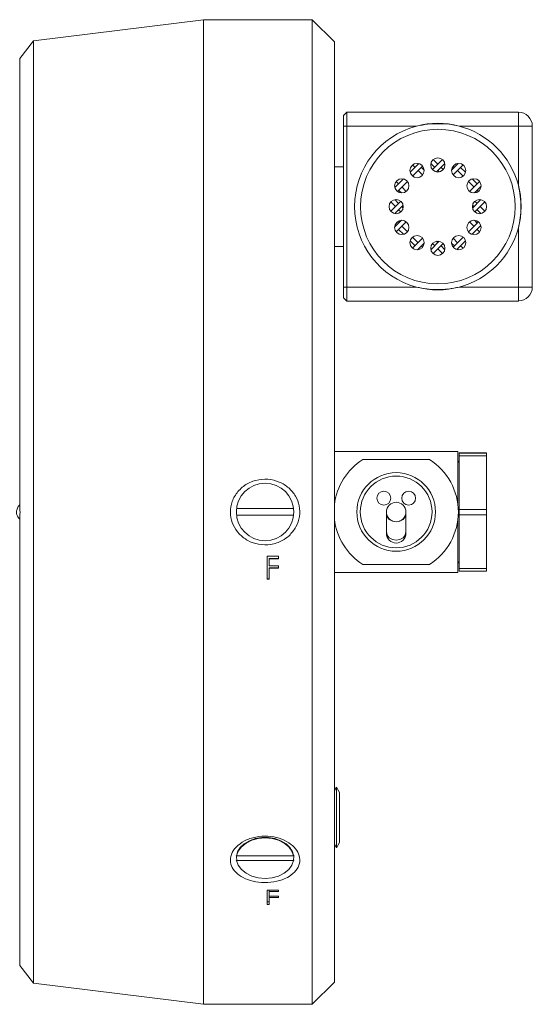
# Model space of a CAD drawing. Header units: inches. Extents: x 1.11 to 7.73, y 1.34 to 8.12.
# Tile 4 of 13: x 6.5 to 7.26, y 1.41 to 2.88. Entities that reach past the tile are written whole.
import ezdxf

# ---------------------------------------------------------------- set-up
doc = ezdxf.new("R2010")
doc.units = ezdxf.units.IN
doc.header["$MEASUREMENT"] = 0

msp = doc.modelspace()

# ---------------------------------------------------------------- linework, layer by layer
at = {"color": 7, "linetype": 'Continuous', "lineweight": 15}
for p, q in [((6.7707, 2.8832), (6.5157, 2.8514)), ((6.9339, 2.8832), (6.7707, 2.8832)), ((6.7707, 1.4055), (6.7707, 2.8832)), ((6.9672, 2.8499), (6.9339, 2.8832)), ((6.9339, 1.4055), (6.9339, 2.8832)), ((6.5157, 2.8514), (6.4951, 2.8249)), ((6.5157, 2.8514), (6.5157, 1.4373)), ((6.9672, 2.8499), (6.9672, 1.4389)), ((6.4951, 2.1482), (6.4951, 2.8249)), ((6.9858, 2.7444), (6.9808, 2.7394)), ((6.9808, 2.7235), (6.9808, 2.7394)), ((6.9858, 2.7444), (6.9858, 2.7235)), ((6.9858, 2.7444), (7.2433, 2.7444)), ((7.2433, 2.7444), (7.2433, 2.7235)), ((6.9858, 2.7235), (6.9808, 2.7235)), ((6.9808, 2.4819), (6.9808, 2.7235)), ((6.9858, 2.7235), (6.9858, 2.4819)), ((7.0904, 2.7235), (6.9858, 2.7235)), ((7.2433, 2.7235), (7.1544, 2.7235)), ((7.2641, 2.7235), (7.2433, 2.7235)), ((7.2433, 2.6347), (7.2433, 2.7235)), ((7.2641, 2.7235), (7.2641, 2.4819)), ((6.9808, 2.6626), (6.9672, 2.6626)), ((7.0808, 2.6542), (7.0938, 2.6672)), ((7.0845, 2.6485), (7.0995, 2.6635)), ((7.0846, 2.6652), (7.0883, 2.6616)), ((7.0918, 2.6675), (7.093, 2.6663)), ((7.0977, 2.6616), (7.1018, 2.6575)), ((7.112, 2.6674), (7.1177, 2.6616)), ((7.1143, 2.6582), (7.1294, 2.6733)), ((7.1155, 2.6733), (7.1224, 2.6663)), ((7.1203, 2.6547), (7.1329, 2.6674)), ((7.1272, 2.6616), (7.1305, 2.6582)), ((7.143, 2.6575), (7.153, 2.6675)), ((7.1453, 2.6503), (7.1602, 2.6652)), ((7.1453, 2.6635), (7.1472, 2.6616)), ((7.1511, 2.6672), (7.1519, 2.6663)), ((7.1566, 2.6616), (7.164, 2.6542)), ((7.093, 2.6569), (7.0996, 2.6503)), ((7.1224, 2.6569), (7.1246, 2.6547)), ((7.1519, 2.6569), (7.1603, 2.6485)), ((7.0577, 2.6333), (7.0588, 2.6322)), ((7.058, 2.6313), (7.0709, 2.6443)), ((7.0599, 2.6405), (7.0635, 2.6369)), ((7.0617, 2.6256), (7.0767, 2.6406)), ((7.0682, 2.6322), (7.0749, 2.6255)), ((7.1682, 2.6406), (7.1766, 2.6322)), ((7.17, 2.6255), (7.185, 2.6405)), ((7.1739, 2.6443), (7.1814, 2.6369)), ((7.1772, 2.6233), (7.1872, 2.6333)), ((7.1861, 2.6322), (7.1869, 2.6313)), ((7.0635, 2.6274), (7.0677, 2.6233)), ((7.1814, 2.6274), (7.1832, 2.6256)), ((7.0518, 2.5957), (7.0669, 2.6108)), ((7.0518, 2.6096), (7.0588, 2.6027)), ((7.0578, 2.6131), (7.0635, 2.6074)), ((7.0578, 2.5922), (7.0704, 2.6049)), ((7.0682, 2.6027), (7.0704, 2.6005)), ((7.1745, 2.6005), (7.1871, 2.6131)), ((7.1745, 2.6049), (7.1766, 2.6027)), ((7.178, 2.6108), (7.1814, 2.6074)), ((7.178, 2.5946), (7.193, 2.6096)), ((7.1861, 2.6027), (7.193, 2.5957)), ((7.0635, 2.598), (7.0669, 2.5946)), ((7.1814, 2.598), (7.1871, 2.5922)), ((7.0577, 2.5721), (7.0677, 2.5821)), ((7.058, 2.5741), (7.0588, 2.5732)), ((7.0599, 2.5649), (7.0749, 2.5799)), ((7.0617, 2.5798), (7.0635, 2.5779)), ((7.0682, 2.5732), (7.0767, 2.5648)), ((7.1682, 2.5648), (7.1832, 2.5798)), ((7.17, 2.5799), (7.1766, 2.5732)), ((7.1739, 2.5611), (7.1869, 2.5741)), ((7.1772, 2.5821), (7.1814, 2.5779)), ((7.1861, 2.5732), (7.1872, 2.5721)), ((7.0635, 2.5685), (7.0709, 2.5611)), ((7.0845, 2.5569), (7.093, 2.5485)), ((7.1453, 2.5419), (7.1603, 2.5569)), ((7.1814, 2.5685), (7.185, 2.5649)), ((7.2433, 2.4819), (7.2433, 2.5707)), ((6.9672, 2.5428), (6.9808, 2.5428)), ((7.0808, 2.5512), (7.0883, 2.5438)), ((7.0846, 2.5401), (7.0996, 2.5551)), ((7.0918, 2.5379), (7.1018, 2.5479)), ((7.0977, 2.5438), (7.0995, 2.5419)), ((7.112, 2.538), (7.1246, 2.5506)), ((7.1143, 2.5471), (7.1177, 2.5438)), ((7.1155, 2.5321), (7.1305, 2.5471)), ((7.1203, 2.5506), (7.1224, 2.5485)), ((7.1272, 2.5438), (7.1329, 2.538)), ((7.143, 2.5479), (7.1472, 2.5438)), ((7.1453, 2.5551), (7.1519, 2.5485)), ((7.1511, 2.5382), (7.164, 2.5512)), ((7.1566, 2.5438), (7.1602, 2.5401)), ((7.093, 2.5391), (7.0938, 2.5382)), ((7.1224, 2.5391), (7.1294, 2.5321)), ((7.1519, 2.5391), (7.153, 2.5379)), ((6.9858, 2.4819), (6.9808, 2.4819)), ((6.9808, 2.466), (6.9808, 2.4819)), ((6.9858, 2.4819), (7.0904, 2.4819)), ((6.9858, 2.4819), (6.9858, 2.461)), ((7.1544, 2.4819), (7.2433, 2.4819)), ((7.2433, 2.4819), (7.2433, 2.461)), ((7.2641, 2.4819), (7.2433, 2.4819)), ((6.9808, 2.466), (6.9858, 2.461)), ((7.2433, 2.461), (6.9858, 2.461)), ((7.1526, 2.2352), (6.9672, 2.2352)), ((7.1526, 2.2352), (7.1526, 2.1551)), ((7.1543, 2.233), (7.1956, 2.233)), ((7.1543, 2.2328), (7.1543, 2.233)), ((7.1956, 2.2328), (7.1543, 2.2328)), ((7.1543, 2.2287), (7.1543, 2.2328)), ((7.1956, 2.233), (7.1956, 2.2328)), ((7.1956, 2.2287), (7.1956, 2.2328)), ((7.11, 2.2231), (7.0098, 2.2231)), ((7.1543, 2.2287), (7.1956, 2.2287)), ((7.1543, 2.1481), (7.1543, 2.2287)), ((7.1543, 2.2174), (7.1543, 2.2174)), ((7.1956, 2.2287), (7.1956, 2.1481)), ((6.906, 2.1494), (6.8205, 2.1494)), ((7.0454, 2.1444), (7.0454, 2.1421)), ((7.0745, 2.1421), (7.0745, 2.1444)), ((7.1956, 2.1481), (7.1543, 2.1481)), ((7.1543, 2.1401), (7.1543, 2.1481)), ((7.1956, 2.1401), (7.1956, 2.1481)), ((6.4951, 1.4638), (6.4951, 2.1405)), ((6.8205, 2.1394), (6.906, 2.1394)), ((7.0454, 2.1421), (7.0454, 2.1146)), ((7.0745, 2.1146), (7.0745, 2.1421)), ((7.1526, 2.1336), (7.1526, 2.0535)), ((7.1543, 2.1401), (7.1956, 2.1401)), ((7.1543, 2.0597), (7.1543, 2.1401)), ((7.1956, 2.1401), (7.1956, 2.0597)), ((7.0454, 2.1146), (7.0454, 2.1124)), ((7.0745, 2.1124), (7.0745, 2.1146)), ((6.8662, 2.0434), (6.8662, 2.0779)), ((6.8662, 2.0779), (6.8832, 2.0779)), ((6.8832, 2.0748), (6.8694, 2.0748)), ((6.8694, 2.0743), (6.8694, 2.0748)), ((6.8694, 2.0637), (6.8694, 2.0743)), ((6.8832, 2.0743), (6.8694, 2.0743)), ((6.8832, 2.0743), (6.8832, 2.0779)), ((7.1543, 2.0714), (7.1543, 2.0714)), ((6.8694, 2.0637), (6.8832, 2.0637)), ((6.8694, 2.0602), (6.8694, 2.0607)), ((6.8832, 2.0607), (6.8694, 2.0607)), ((6.8694, 2.0434), (6.8694, 2.0602)), ((6.8832, 2.0602), (6.8694, 2.0602)), ((6.8832, 2.0602), (6.8832, 2.0637)), ((7.0098, 2.0656), (7.11, 2.0656)), ((7.1956, 2.0597), (7.1543, 2.0597)), ((7.1543, 2.0557), (7.1543, 2.0597)), ((7.1543, 2.0557), (7.1956, 2.0557)), ((7.1956, 2.0557), (7.1956, 2.0597)), ((6.8694, 2.0441), (6.8662, 2.0441)), ((6.8694, 2.0434), (6.8662, 2.0434)), ((7.1526, 2.0535), (6.9672, 2.0535)), ((6.9672, 1.7263), (6.9702, 1.7315)), ((6.9702, 1.6405), (6.9702, 1.7315)), ((6.9702, 1.7315), (6.9749, 1.7234)), ((6.9749, 1.6486), (6.9749, 1.7234)), ((6.9702, 1.6405), (6.9672, 1.6458)), ((6.9749, 1.6486), (6.9702, 1.6405)), ((6.8205, 1.6284), (6.8196, 1.6288)), ((6.906, 1.6284), (6.8205, 1.6284)), ((6.9069, 1.6288), (6.906, 1.6284)), ((6.8196, 1.6217), (6.8205, 1.6213)), ((6.8205, 1.6213), (6.906, 1.6213)), ((6.906, 1.6213), (6.9069, 1.6217)), ((6.8662, 1.5554), (6.8662, 1.577)), ((6.8662, 1.577), (6.8832, 1.577)), ((6.8694, 1.5748), (6.8694, 1.577)), ((6.8694, 1.568), (6.8694, 1.5748)), ((6.8832, 1.5748), (6.8694, 1.5748)), ((6.8694, 1.568), (6.8832, 1.568)), ((6.8694, 1.5658), (6.8694, 1.568)), ((6.8832, 1.5748), (6.8832, 1.577)), ((6.8832, 1.5658), (6.8832, 1.568)), ((6.8694, 1.5594), (6.8662, 1.5594)), ((6.8694, 1.5554), (6.8662, 1.5554)), ((6.8694, 1.5554), (6.8694, 1.5658)), ((6.8832, 1.5658), (6.8694, 1.5658)), ((6.4951, 1.4638), (6.5157, 1.4373)), ((6.5157, 1.4373), (6.7707, 1.4055)), ((6.9339, 1.4055), (6.9672, 1.4389)), ((6.7707, 1.4055), (6.9339, 1.4055))]:
    msp.add_line(p, q, dxfattribs=at)
at = {"color": 7, "linetype": 'Continuous', "lineweight": 15, "flags": 128}
for points in [[(7.2433, 2.6347), (7.2463, 2.6197), (7.2474, 2.6027)], [(7.2474, 2.6027), (7.2463, 2.5857), (7.2433, 2.5707)], [(7.1543, 2.2174), (7.1539, 2.2192), (7.1526, 2.221)], [(7.1526, 2.0677), (7.1539, 2.0695), (7.1543, 2.0714)], [(6.8206, 1.6215), (6.8202, 1.6274), (6.822, 1.6343), (6.8259, 1.6408), (6.8319, 1.6465), (6.8396, 1.651), (6.8485, 1.6542), (6.8582, 1.6559), (6.8682, 1.6559), (6.878, 1.6542), (6.8869, 1.651), (6.8946, 1.6465), (6.9005, 1.6408), (6.9045, 1.6343), (6.9062, 1.6274), (6.906, 1.6223)], [(6.906, 1.6284), (6.9035, 1.6356), (6.8987, 1.6421), (6.8919, 1.6476), (6.8833, 1.6518), (6.8736, 1.6544), (6.8632, 1.6553), (6.8529, 1.6544), (6.8432, 1.6518), (6.8346, 1.6476), (6.8277, 1.6421), (6.8229, 1.6356), (6.8205, 1.6284)], [(6.8205, 1.6213), (6.8229, 1.6142), (6.8277, 1.6076), (6.8346, 1.6021), (6.8432, 1.5979), (6.8529, 1.5953), (6.8632, 1.5944), (6.8736, 1.5953), (6.8833, 1.5979), (6.8919, 1.6021), (6.8987, 1.6076), (6.9035, 1.6142), (6.906, 1.6213)]]:
    msp.add_lwpolyline(points, dxfattribs=at)
at = {"color": 8, "linetype": 'Continuous', "lineweight": 15, "flags": 128}
for points in [[(7.0454, 2.1421), (7.0465, 2.1373), (7.0496, 2.1332), (7.0544, 2.1305), (7.0599, 2.1295), (7.0655, 2.1305), (7.0702, 2.1332), (7.0734, 2.1373), (7.0745, 2.1421), (7.0745, 2.1421)], [(7.0454, 2.1146), (7.0465, 2.1098), (7.0496, 2.1057), (7.0544, 2.1029), (7.0599, 2.102), (7.0655, 2.1029), (7.0702, 2.1057), (7.0734, 2.1098), (7.0745, 2.1146), (7.0745, 2.1146)]]:
    msp.add_lwpolyline(points, dxfattribs=at)
at = {"color": 7, "linetype": 'Continuous', "lineweight": 15}
for centre, radius in [((7.1224, 2.6027), 0.116), ((7.1224, 2.6652), 0.0107), ((7.0912, 2.6568), 0.0107), ((7.1537, 2.6568), 0.0107), ((7.0683, 2.6339), 0.0107), ((7.1766, 2.6339), 0.0107), ((7.0599, 2.6027), 0.0107), ((7.1849, 2.6027), 0.0107), ((7.0683, 2.5714), 0.0107), ((7.1766, 2.5714), 0.0107), ((7.0912, 2.5486), 0.0107), ((7.1537, 2.5486), 0.0107), ((7.1224, 2.5402), 0.0107), ((7.0599, 2.1444), 0.059), ((6.8632, 2.1444), 0.0431), ((7.0599, 2.1444), 0.0538), ((7.0413, 2.1652), 0.0104), ((7.0786, 2.1652), 0.0104), ((7.0599, 2.1444), 0.0146)]:
    msp.add_circle(centre, radius, dxfattribs=at)
for centre, radius, start, end in [((7.2433, 2.7235), 0.0208, 0, 90), ((7.1224, 2.6027), 0.125, 104.8351, 255.1649), ((7.1224, 2.6027), 0.125, 75.1649, 104.8351), ((7.1224, 2.6027), 0.125, 14.8351, 75.1649), ((7.1224, 2.6027), 0.125, 284.8351, 345.1649), ((7.1224, 2.6027), 0.125, 255.1649, 284.8351), ((7.2433, 2.4819), 0.0208, 270, 0), ((7.0599, 2.1444), 0.0933, 122.4617, 173.3656), ((7.0599, 2.1444), 0.0933, 302.4617, 57.5383), ((7.0599, 2.1444), 0.0933, 186.6344, 237.5383), ((7.0599, 2.1124), 0.0146, 180, 0)]:
    msp.add_arc(centre, radius, start, end, dxfattribs=at)
for points, knots in [([(7.0904, 2.7235), (7.0959, 2.7246), (7.1069, 2.7269), (7.1233, 2.7273), (7.1393, 2.7267), (7.1494, 2.7246), (7.1544, 2.7235)], [0, 0, 0, 0, 0.258216, 0.521446, 0.759166, 1, 1, 1, 1]), ([(7.2433, 2.6347), (7.2444, 2.6292), (7.2466, 2.6182), (7.2471, 2.6019), (7.2464, 2.5859), (7.2443, 2.5758), (7.2433, 2.5707)], [0, 0, 0, 0, 0.258215, 0.521446, 0.759165, 1, 1, 1, 1]), ([(7.1544, 2.4819), (7.149, 2.4808), (7.138, 2.4785), (7.1216, 2.4781), (7.1056, 2.4787), (7.0955, 2.4808), (7.0904, 2.4819)], [0, 0, 0, 0, 0.258216, 0.521444, 0.759164, 1, 1, 1, 1]), ([(6.8992, 2.1087), (6.903, 2.1129), (6.9106, 2.1212), (6.9157, 2.1374), (6.9153, 2.1537), (6.9095, 2.1687), (6.899, 2.1813), (6.8846, 2.1903), (6.8672, 2.1944), (6.8489, 2.1928), (6.832, 2.1851), (6.8191, 2.1723), (6.8117, 2.1565), (6.8104, 2.14), (6.8146, 2.1245), (6.8237, 2.111), (6.837, 2.1008), (6.8536, 2.095), (6.8719, 2.0948), (6.8878, 2.0999), (6.8959, 2.1062), (6.8992, 2.1087)], [0, 0, 0, 0, 0.052941, 0.105688, 0.155806, 0.204958, 0.25522, 0.308, 0.363572, 0.421102, 0.479064, 0.535691, 0.589524, 0.640353, 0.689574, 0.739295, 0.791205, 0.845953, 0.903015, 0.961028, 1, 1, 1, 1]), ([(6.4951, 2.1544), (6.495, 2.1546), (6.4949, 2.155), (6.4941, 2.1543), (6.493, 2.1528), (6.4916, 2.1504), (6.4905, 2.1476), (6.4901, 2.1446), (6.4904, 2.1418), (6.4912, 2.1391), (6.4925, 2.1366), (6.4939, 2.1347), (6.4949, 2.1337), (6.495, 2.1341), (6.4951, 2.1343)], [0, 0, 0, 0, 0.080621, 0.161148, 0.244751, 0.339261, 0.424498, 0.494539, 0.564704, 0.633824, 0.716213, 0.814952, 0.913958, 1, 1, 1, 1]), ([(6.4951, 2.1405), (6.4953, 2.1414), (6.4957, 2.1432), (6.4956, 2.1459), (6.4952, 2.1475), (6.4951, 2.1482)], [0, 0, 0, 0, 0.358455, 0.717631, 1, 1, 1, 1]), ([(6.8992, 1.5973), (6.903, 1.6002), (6.9106, 1.6058), (6.9157, 1.617), (6.9153, 1.6285), (6.9095, 1.6394), (6.899, 1.6487), (6.8846, 1.6554), (6.8672, 1.6585), (6.8489, 1.6573), (6.832, 1.6515), (6.8191, 1.642), (6.8117, 1.6306), (6.8104, 1.6188), (6.8146, 1.608), (6.8237, 1.5989), (6.837, 1.592), (6.8536, 1.5882), (6.8719, 1.5881), (6.8878, 1.5914), (6.8959, 1.5956), (6.8992, 1.5973)], [0, 0, 0, 0, 0.052941, 0.105688, 0.155806, 0.204958, 0.255219, 0.308, 0.363572, 0.421102, 0.479064, 0.535691, 0.589524, 0.640353, 0.689574, 0.739295, 0.791205, 0.845953, 0.903015, 0.961028, 1, 1, 1, 1])]:
    msp.add_open_spline(points, degree=3, knots=knots, dxfattribs=at)

doc.saveas('drawing.dxf')
